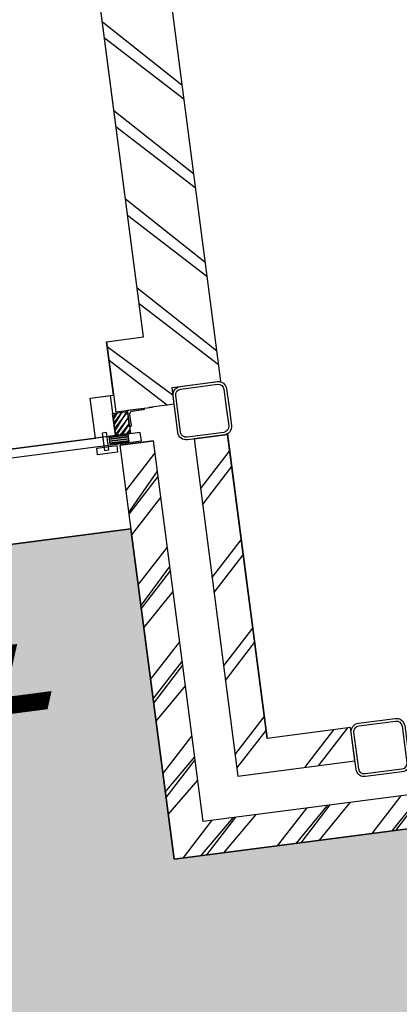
# Model space of a CAD drawing. Extents: x 117893332 to 118394757, y 454959407 to 455669244.
# Tile 42 of 256: x 118269224 to 118270351, y 455174285 to 455177209. Entities that reach past the tile are written whole.
import ezdxf

# ---------------------------------------------------------------- set-up
doc = ezdxf.new("R2010")
doc.units = 0
doc.header["$LTSCALE"] = 200
for name, color, linetype in [('ZU_N_-_TVRH----tekst__25_^200~-_-----', 253, 'CONTINUOUS'), ('ZU_N_A_EV02----_kant verharding ov betontegels-halfsteensverband~k_-----', 253, 'CONTINUOUS'), ('ZU_N_A_HV01----_arcering verharding gv asfalt~v_-----', 253, 'CONTINUOUS'), ('ZU_N_A_HV01----_arcering verharding ov grind~v_-----', 253, 'CONTINUOUS'), ('ZU_N_A_HV02----_arcering verharding ov betontegels-halfsteensverband~v_-----', 253, 'CONTINUOUS'), ('ZU_N_A_HV02----molgoot ov betonstraatsteen~v_-----', 253, 'CONTINUOUS'), ('ZU_N_D_EB00----ONDERDEEL~-_-----', 2, 'CONTINUOUS'), ('ZU_N_D_EB00--F-METSELWERK~-_-----', 7, 'CONTINUOUS')]:
    doc.layers.add(name, color=color, linetype=linetype)
doc.styles.add('TAUW-ISOCP', font='tcb_isocp.shx')

# ---------------------------------------------------------------- blocks, each defined once
blk = doc.blocks.new('A$C06DD79C7')
at = {"layer": 'ZU_N_D_EB00--F-METSELWERK~-_-----'}
h = blk.add_hatch(dxfattribs=at)
h.set_pattern_fill('ANSI31', color=256, scale=50, angle=225, style=0)
h.set_pattern_definition([(90, (-23790.72489607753, -14054.84376213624), (-6.249999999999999, 4.011182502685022e-15), [])])
h.paths.add_polyline_path([(1137.68430124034, -10130.01687430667), (1137.68430124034, -10188.04445100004), (1159.999999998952, -10188.04445100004), (1159.999999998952, -10130.01687430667)])
h = blk.add_hatch(dxfattribs=at)
h.set_pattern_fill('10300013,O', color=256, scale=100000, angle=180)
h.set_pattern_definition([(315, (509.9999999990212, -10594.9999999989), (141.4213562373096, 141.4213562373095), []), (315, (580.7099999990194, -10594.9999999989), (141.4213562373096, 141.4213562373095), [])])
h.paths.add_polyline_path([(-110.00000000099, -11029.9999999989), (-10.00000000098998, -11029.9999999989), (-10.00000000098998, -10259.9999999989), (1129.99999999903, -10259.99999999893), (1129.99999999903, -10159.9999999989), (-110.00000000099, -10159.9999999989)])
h = blk.add_hatch(dxfattribs=at)
h.set_pattern_fill('ANSI31', color=256, scale=100, angle=89.99999999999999, style=0)
h.set_pattern_definition([(315, (-23800.46973383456, -14054.84376213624), (8.838834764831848, 8.838834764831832), [])])
h.paths.add_polyline_path([(1226.066798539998, -10149.9999999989), (1226.066798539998, -10194.99999999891), (1159.999999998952, -10194.99999999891), (1159.999999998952, -10149.9999999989)])
h = blk.add_hatch(dxfattribs=at)
h.set_pattern_fill('T,_O', color=256, scale=60, angle=-1.272221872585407e-14)
h.set_pattern_definition([(44.99999999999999, (2284.999999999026, -10319.99999999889), (-132.5825214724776, 132.5825214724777), [])])
h.paths.add_polyline_path([(3339.999999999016, -10479.99999999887), (3339.999999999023, -10269.9999999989), (1439.99999999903, -10269.9999999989), (1439.99999999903, -10159.9999999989), (1229.99999999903, -10159.9999999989), (1229.99999999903, -10269.9999999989), (1229.99999999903, -10334.99999999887), (1279.999999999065, -10334.99999999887), (1279.999999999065, -10479.99999999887)])
h = blk.add_hatch(dxfattribs=at)
h.set_pattern_fill('T,_O', color=256, scale=60, angle=89.99999999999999)
h.set_pattern_definition([(135, (614.9999999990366, -10554.99999999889), (-132.5825214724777, -132.5825214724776), [])])
h.paths.add_polyline_path([(109.9999999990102, -10729.9999999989), (209.9999999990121, -10729.9999999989), (209.9999999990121, -10479.99999999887), (1119.999999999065, -10479.99999999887), (1119.999999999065, -10379.99999999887), (109.9999999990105, -10379.99999999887)])
for p, q in [((879.9999999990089, -7739.999999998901), (879.9999999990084, -10159.9999999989)), ((1159.999999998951, -9804.999999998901), (1159.999999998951, -10089.9999999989)), ((1159.999999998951, -10089.9999999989), (1279.999999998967, -10089.9999999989)), ((1279.999999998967, -10089.9999999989), (1279.999999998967, -10159.9999999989)), ((-110.00000000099, -11029.9999999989), (-110.00000000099, -10159.9999999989)), ((-110.00000000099, -10159.9999999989), (1129.999999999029, -10159.9999999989)), ((1129.99999999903, -10159.9999999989), (1129.999999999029, -10259.99999999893)), ((1129.99999999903, -10259.99999999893), (1129.99999999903, -10159.9999999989)), ((1229.99999999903, -10159.9999999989), (1229.99999999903, -10269.9999999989)), ((1439.99999999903, -10159.9999999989), (1229.99999999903, -10159.9999999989)), ((1439.99999999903, -10159.9999999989), (1439.99999999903, -10269.9999999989)), ((-10.00000000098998, -10259.9999999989), (1129.99999999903, -10259.99999999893)), ((-10.00000000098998, -11029.9999999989), (-10.00000000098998, -10259.9999999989)), ((-10.00000000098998, -10259.9999999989), (-10.00000000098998, -10259.9999999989)), ((1229.99999999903, -10334.99999999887), (1229.99999999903, -10259.99999999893)), ((1439.99999999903, -10269.9999999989), (3339.999999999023, -10269.9999999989)), ((1229.99999999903, -10334.99999999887), (1279.999999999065, -10334.99999999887)), ((1279.999999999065, -10334.99999999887), (1279.999999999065, -10479.99999999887)), ((1279.999999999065, -10334.99999999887), (1279.999999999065, -10334.99999999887)), ((1119.999999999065, -10379.99999999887), (109.9999999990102, -10379.99999999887)), ((109.9999999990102, -10379.99999999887), (109.9999999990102, -10729.9999999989)), ((1119.999999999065, -10379.99999999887), (109.9999999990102, -10379.99999999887)), ((109.9999999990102, -10379.99999999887), (109.9999999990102, -10729.9999999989)), ((1119.999999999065, -10379.99999999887), (1119.999999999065, -10479.99999999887)), ((1119.999999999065, -10479.99999999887), (1119.999999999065, -10379.99999999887)), ((1122.087121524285, -10479.99999999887), (209.9999999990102, -10479.99999999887)), ((209.9999999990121, -10729.9999999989), (209.9999999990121, -10479.99999999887)), ((209.9999999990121, -10729.9999999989), (209.9999999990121, -10479.99999999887)), ((209.9999999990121, -10479.99999999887), (1119.999999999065, -10479.99999999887)), ((3339.999999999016, -10479.99999999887), (1279.999999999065, -10479.99999999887)), ((109.9999999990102, -10729.9999999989), (209.9999999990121, -10729.9999999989)), ((109.9999999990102, -10729.9999999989), (209.9999999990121, -10729.9999999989))]:
    blk.add_line(p, q, dxfattribs=at)
at = {"layer": 'ZU_N_D_EB00--F-METSELWERK~-_-----', "flags": 128}
blk.add_lwpolyline([(3143.341648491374, -10269.9999999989), (3143.341648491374, -10219.99999999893), (3143.341648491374, -7739.999999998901), (1279.999999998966, -7739.999999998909), (1279.999999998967, -7799.999999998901), (1159.999999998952, -7799.999999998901), (1159.999999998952, -8084.999999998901), (1279.999999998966, -8084.999999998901), (1279.999999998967, -8144.999999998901), (1191.731668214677, -8144.999999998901), (1191.731668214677, -9744.999999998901), (1279.999999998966, -9744.999999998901), (1279.999999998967, -9804.999999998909), (1159.999999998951, -9804.999999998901), (1159.999999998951, -10089.9999999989), (1279.999999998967, -10089.9999999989), (1279.999999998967, -10159.9999999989), (1439.99999999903, -10159.9999999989), (1439.99999999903, -10269.9999999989)], close=True, dxfattribs=at)
at = {"layer": 'ZU_N_D_EB00--F-METSELWERK~-_-----'}
for points in [[(1134.392647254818, -9773.351347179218), (1134.392647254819, -10224.28453750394), (1159.999999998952, -10224.28453750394), (1159.999999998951, -9773.351347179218)], [(1109.999999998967, -10089.9999999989), (1129.999999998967, -10089.9999999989), (1129.999999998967, -10149.9999999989), (1109.999999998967, -10149.9999999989)], [(1120.635919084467, -10125.23720312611), (1172.681863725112, -10125.23720312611), (1172.681863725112, -10112.2324795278), (1120.635919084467, -10112.2324795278)], [(1159.999999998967, -10089.9999999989), (1279.999999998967, -10089.9999999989), (1279.999999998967, -10149.9999999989), (1159.999999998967, -10149.9999999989)], [(1137.68430124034, -10130.01687430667), (1137.68430124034, -10188.04445100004), (1159.999999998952, -10188.04445100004), (1159.999999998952, -10130.01687430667)], [(1226.066798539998, -10149.9999999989), (1226.066798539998, -10194.99999999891), (1159.999999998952, -10194.99999999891), (1159.999999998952, -10149.9999999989)]]:
    blk.add_lwpolyline(points, close=True, dxfattribs=at)
at = {"layer": 'ZU_N_D_EB00--F-METSELWERK~-_-----', "flags": 128}
for points in [[(1229.999999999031, -10244.99999999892), (1228.499999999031, -10244.99999999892, -0.414213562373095), (1224.999999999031, -10241.49999999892), (1224.999999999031, -10206.99999999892, 0.4142135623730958), (1217.999999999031, -10199.99999999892), (1183.499999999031, -10199.99999999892, -0.414213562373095), (1179.999999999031, -10196.49999999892), (1179.999999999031, -10194.99999999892), (1229.999999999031, -10194.99999999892)], [(1199.999999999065, -10494.99999999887), (1144.999999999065, -10494.99999999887, -0.414213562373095), (1119.999999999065, -10469.99999999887), (1119.999999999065, -10359.99999999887, -0.414213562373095), (1144.999999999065, -10334.99999999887), (1254.999999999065, -10334.99999999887, -0.414213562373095), (1279.999999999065, -10359.99999999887), (1279.999999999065, -10469.99999999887, -0.414213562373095), (1254.999999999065, -10494.99999999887)], [(1199.999999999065, -10486.99999999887), (1144.999999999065, -10486.99999999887, -0.414213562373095), (1127.999999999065, -10469.99999999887), (1127.999999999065, -10359.99999999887, -0.414213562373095), (1144.999999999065, -10342.99999999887), (1254.999999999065, -10342.99999999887, -0.414213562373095), (1271.999999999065, -10359.99999999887), (1271.999999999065, -10469.99999999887, -0.414213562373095), (1254.999999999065, -10486.99999999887)], [(139.9999996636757, -10889.9999999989), (84.99999966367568, -10889.9999999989, -0.414213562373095), (59.99999966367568, -10864.9999999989), (59.99999966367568, -10754.9999999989, -0.414213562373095), (84.99999966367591, -10729.9999999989), (194.9999996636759, -10729.9999999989, -0.414213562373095), (219.9999996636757, -10754.9999999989), (219.9999996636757, -10864.9999999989, -0.414213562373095), (194.9999996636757, -10889.9999999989)], [(139.9999996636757, -10881.9999999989), (84.99999966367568, -10881.9999999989, -0.414213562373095), (67.99999966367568, -10864.9999999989), (67.99999966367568, -10754.9999999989, -0.414213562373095), (84.99999966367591, -10737.9999999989), (194.9999996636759, -10737.9999999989, -0.414213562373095), (211.9999996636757, -10754.9999999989), (211.9999996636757, -10864.9999999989, -0.414213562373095), (194.9999996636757, -10881.9999999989)]]:
    blk.add_lwpolyline(points, format="xyb", close=True, dxfattribs=at)

msp = doc.modelspace()

# ---------------------------------------------------------------- hatches: boundary and pattern name
at = {"layer": 'ZU_N_A_HV01----_arcering verharding gv asfalt~v_-----'}
h = msp.add_hatch(dxfattribs=at)
h.set_pattern_fill('ASFALT', color=256, scale=3000)
h.set_pattern_definition([(157.416313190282, (118248804.6750337, 455213277.5848131), (-144.0121693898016, -346.2448484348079), []), (217.416313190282, (118248804.6750337, 455213277.5848131), (227.8507499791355, -297.8406213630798), [])])
h.paths.add_polyline_path([(118253562.4644317, 455173882.7550641, -0.413670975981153), (118245855.7562277, 455163886.7559816), (118232779.448046, 455162183.4266028, -0.2396013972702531), (118226539.3488066, 455164396.4313046), (118222931.5859316, 455163926.7441258), (118222383.7487684, 455168135.4742161), (118218106.8741981, 455167574.5760993), (118214434.7360406, 455164219.5352659), (118215506.4412013, 455155986.2169401), (118286398.3345948, 455165213.991818), (118285827.6629735, 455169598.1464381), (118269443.6465182, 455167465.4905022, -0.4142135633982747), (118257765.8233637, 455176453.3294046), (118256227.8597453, 455188268.6539, -0.4142135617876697), (118265215.698611, 455199946.4769887), (118292266.1138908, 455203467.5444995), (118291600.0729585, 455208584.3784367), (118288512.0832502, 455208182.4244898, -0.4142135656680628), (118286360.315439, 455209838.5329916), (118282082.5253519, 455242702.4295251), (118277103.5895731, 455242054.3371087, -0.4142135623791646), (118269661.0073064, 455247782.5220213), (118267518.7053234, 455264240.6439259), (118262945.7468947, 455263645.3963049), (118267639.6027709, 455227475.8892438), (118267223.0791646, 455227421.9624292), (118267223.0953798, 455227421.8374796), (118252708.3945412, 455225558.9908816), (118252749.7655286, 455225241.1604559), (118251437.4330616, 455225070.8540304), (118250715.0444016, 455230620.5667782), (118243327.2569473, 455287376.853917), (118243629.7457429, 455287416.2279319), (118243124.354806, 455290872.4482069), (118240928.7488096, 455307740.0890951, -0.4142135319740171), (118245603.8051835, 455313814.3496923), (118274546.4505115, 455317581.7228291), (118274030.151141, 455321548.2621741), (118245583.3097502, 455317845.426291, -0.4142135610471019), (118239509.0486006, 455322520.4825709), (118233549.7710685, 455368302.3163094, 0.4142135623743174), (118222813.3463366, 455376565.6076621), (118207809.9167748, 455374612.6583502, 0.4142135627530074), (118199546.6254238, 455363876.233606), (118205505.9032047, 455318094.3984217, -0.4142123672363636), (118200830.8688669, 455312020.1400964), (118163460.5556403, 455307155.6086541), (118165370.8677974, 455292480.2047596), (118168069.5899988, 455292831.4889433), (118168020.6380423, 455293207.5597649, -0.4142128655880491), (118177008.4523232, 455304885.379675), (118193278.4294503, 455307003.2308075, -0.1343417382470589), (118196112.2678289, 455306610.6909133), (118204322.7715568, 455303093.5020068), (118205538.0756343, 455305921.5248985, -0.2648123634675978), (118209818.1357149, 455309156.2414026), (118230144.221444, 455311802.0275834, -0.4142136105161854), (118236218.4835087, 455307126.9714311), (118240860.0830218, 455271468.1296604, -0.4142135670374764), (118236185.026669, 455265393.868468), (118214172.9505057, 455262528.6259582), (118214897.7231318, 455256960.5985169, -0.4142135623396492), (118212810.3363711, 455254248.4745319), (118211683.2549989, 455254101.7658931), (118212034.0112402, 455251407.0995864), (118215577.2140856, 455248630.0588531), (118219142.1158661, 455249094.050086), (118218436.6095952, 455254511.7740204, -0.4142294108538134), (118220523.9794215, 455257224.0278775), (118236969.7760967, 455259364.7257031, -0.4142130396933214), (118243044.0360546, 455254689.6790598), (118246252.6892428, 455230039.716037)])
h.paths.add_polyline_path([(118261528.7105488, 455214269.2460867, -0.4142135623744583), (118263616.0973097, 455216981.3700716), (118275257.8857749, 455218496.745074, -0.414213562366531), (118277970.0097599, 455216409.3583131), (118278976.6705481, 455208675.7399464, -0.4142135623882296), (118276889.283787, 455205963.6159614), (118274097.8328038, 455205600.2615634, -0.4142135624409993), (118272506.4212083, 455206825.0918127), (118272485.2704835, 455206987.5811397), (118269242.6258282, 455206565.4962798), (118269263.7765531, 455206403.0069523, -0.4142135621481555), (118268038.9463059, 455204811.595358), (118265247.4953238, 455204448.240958, -0.4142135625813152), (118262535.371337, 455206535.6277188)], flags=16)
h.paths.add_polyline_path([(118241537.8751546, 455300913.520497), (118240100.0229776, 455300726.2209592), (118239912.72344, 455302164.0731364), (118241350.575617, 455302351.3726742)], flags=16)
h.paths.add_polyline_path([(118240440.7304615, 455309039.881115), (118239002.8782845, 455308852.5815772), (118238815.5787469, 455310290.4337544), (118240253.430924, 455310477.7332923)], flags=16)
h.paths.add_polyline_path([(118229627.9109464, 455315768.5622057), (118215546.7017315, 455313935.6554853, -0.4142135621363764), (118209472.4405793, 455318610.7117853), (118204138.0194814, 455359592.1202821, -0.4142394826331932), (118213125.739277, 455371270.8578054), (118217290.6037433, 455371812.9851407, -0.4142135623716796), (118228968.4268994, 455362825.1463385), (118234302.9672465, 455321842.823391, -0.4142135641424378)], flags=16)
h.paths.add_polyline_path([(118229573.6982125, 455316185.0486755), (118215492.4889975, 455314352.1419551, -0.4142135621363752), (118209888.927049, 455318664.9245196), (118204554.5035642, 455359646.3513534, -0.4142400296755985), (118213179.9520113, 455370854.3713357), (118217344.8164798, 455371396.4986713, -0.4142135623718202), (118228551.94043, 455362770.933602), (118233886.4807771, 455321788.6106545, -0.4142135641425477)], flags=0)
h.paths.add_polyline_path([(118232786.1213894, 455366810.1098367), (118231546.5936505, 455366648.6447184), (118231359.294113, 455368086.4968955), (118232598.8218518, 455368247.9620139)], flags=0)
at = {"layer": 'ZU_N_A_HV01----_arcering verharding ov grind~v_-----'}
h = msp.add_hatch(dxfattribs=at)
h.set_pattern_fill('10305012', color=256, scale=100000, angle=-1.272221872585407e-14)
h.set_pattern_definition([(80.158374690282, (118248197.504333, 455215256.2450483), (-519.4484706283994, 204.5673291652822), [136.3599999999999, -545.9699999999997]), (114.674251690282, (118248104.1793311, 455214718.3087171), (-519.452249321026, 204.5570103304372), [136.36, -828.5899999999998]), (158.505112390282, (118248047.2492719, 455214842.216862), (-116.6336148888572, -672.269483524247), [111.56, -446.7]), (216.327513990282, (118248580.3641231, 455215350.5527365), (519.4528186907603, -204.5644303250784), [111.56, -677.95]), (260.158374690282, (118247853.5731472, 455214817.0066498), (519.4484706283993, -204.5673291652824), [136.36, -545.9699999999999]), (294.6742516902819, (118247830.2700628, 455214682.6548088), (519.4522493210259, -204.5570103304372), [136.36, -828.5899999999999]), (338.505112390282, (118247887.109584, 455214558.7449633), (116.6336148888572, 672.269483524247), [111.56, -446.7]), (36.32751399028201, (118247471.5445072, 455214722.4340285), (-519.4528186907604, 204.5644303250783), [111.56, -677.9499999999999]), (80.158374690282, (118247662.4380535, 455213855.5421481), (-636.0742566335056, -467.7116370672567), [121.7, -560.6099999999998]), (138.268162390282, (118249241.5929214, 455213361.7755755), (-519.4455923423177, 204.5596851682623), [122.34, -1809.56]), (182.0032946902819, (118247591.9378671, 455214056.8965694), (-1155.527501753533, -263.1445632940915), [148.58, -1527.41]), (216.327513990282, (118247560.7880993, 455214724.0065625), (-116.6272087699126, -672.2821011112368), [147.88, -641.66]), (260.158374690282, (118247324.3162447, 455213964.1062804), (636.0742566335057, 467.7116370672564), [122.42, -559.8799999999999]), (138.268162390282, (118248952.8003716, 455213148.5450379), (-519.4455923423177, 204.5596851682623), [122.05, -1809.86]), (182.0032946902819, (118247542.5907006, 455213767.4152691), (519.4481581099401, -204.5566902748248), [148.23, -1527.77]), (36.32751399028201, (118247542.5907006, 455213767.4152691), (116.6272087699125, 672.2821011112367), [148.77, -640.7699999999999]), (124.0852980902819, (118248741.4166619, 455212685.6880116), (402.8239520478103, -876.8330482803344), [91.37999999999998, -2273.059999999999]), (182.0032946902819, (118247248.6700048, 455214047.3383011), (519.4481581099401, -204.5566902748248), [91.58999999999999, -1584.39]), (229.178732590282, (118245884.987629, 455213108.7148913), (-752.6957943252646, -1139.991792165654), [122.33, -2002.14]), (260.158333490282, (118248518.8884684, 455212665.5964541), (519.4483235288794, -204.567702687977), [98.46999999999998, -583.8399999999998]), (124.0852980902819, (118248553.3200312, 455212492.8053166), (402.8239520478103, -876.8330482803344), [91.47999999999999, -2272.949999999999]), (182.0032946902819, (118247212.0152939, 455213782.2897098), (519.4481581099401, -204.5566902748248), [100.47, -1575.52]), (229.178732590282, (118246008.496436, 455212926.3011627), (-752.6957943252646, -1139.991792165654), [104.97, -2019.5]), (80.15833349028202, (118247280.6364327, 455213861.7216769), (-519.4483235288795, 204.5677026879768), [111.56, -570.7499999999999]), (147.657872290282, (118248216.1412204, 455214102.4384344), (-519.4458520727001, 204.5641717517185), [108.56, -3442.359999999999]), (192.8293316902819, (118248124.4287349, 455214160.506144), (-636.0740668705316, -467.7148960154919), [95.27999999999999, -1089.83]), (248.355151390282, (118246642.7619532, 455212531.659454), (-116.6333622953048, -672.2727902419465), [87.77999999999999, -2585.23]), (294.6742516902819, (118247999.1521842, 455214057.7662294), (116.6337732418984, 672.2708976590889), [111.58, -853.36]), (147.657872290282, (118248143.4663582, 455213894.47801), (-519.4458520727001, 204.5641717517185), [115.69, -3435.23]), (192.8293316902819, (118248228.0665938, 455213913.7492485), (-636.0740668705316, -467.7148960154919), [86.77, -1098.34]), (248.355151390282, (118246873.9568269, 455212393.3647003), (-116.6333622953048, -672.2727902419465), [93.94000000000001, -2579.08]), (114.674251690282, (118248262.7262007, 455214001.0634705), (-116.6337732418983, -672.270897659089), [111.56, -853.3799999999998])])
h.paths.add_polyline_path([(118256436.6589185, 455191627.5644963, 0.08572107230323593), (118256297.2740704, 455188277.6893476), (118257964.3156205, 455175470.7303973, 0.07471116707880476), (118258687.5780935, 455172942.0370893), (118267246.7922041, 455174056.1630796), (118267076.4407253, 455175364.879323), (118260343.5323239, 455174488.4778047), (118258255.0512732, 455190533.1232325), (118271850.7965865, 455192302.8386553), (118271680.4137072, 455193611.7961308)])
at = {"layer": 'ZU_N_A_HV02----_arcering verharding ov betontegels-halfsteensverband~v_-----'}
h = msp.add_hatch(dxfattribs=at)
h.set_pattern_fill('TEGELS', color=256, scale=1200)
h.set_pattern_definition([(97.41631319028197, (118248804.6750337, 455213277.5848131), (-297.4903354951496, -38.7233816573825), []), (187.416313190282, (118248804.6750337, 455213277.5848131), (38.72338165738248, -297.4903354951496), [300, -300]), (187.416313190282, (118248785.3133429, 455213426.3299809), (38.72338165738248, -297.4903354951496), [-300, 300])])
h.paths.add_polyline_path([(118283896.8520627, 455194970.0311947), (118284023.3484428, 455193998.2294325), (118284152.4263816, 455193006.594981), (118284169.3384059, 455192876.6692509), (118284222.1284686, 455192471.1123771), (118284337.0078342, 455191588.5577151), (118284353.9198585, 455191458.6319851), (118284392.5113479, 455191162.1549008), (118284507.3907135, 455190279.600239), (118284524.3027377, 455190149.674509), (118284562.8942272, 455189853.1974246), (118284677.7735928, 455188970.6427624), (118284694.6856171, 455188840.7170326), (118284733.2771065, 455188544.2399485), (118284848.1564721, 455187661.6852861), (118284865.0684964, 455187531.7595564), (118286053.744421, 455178399.819508), (118284645.6234997, 455178216.5288349), (118284636.2681181, 455178288.4010602), (118283753.7134561, 455178173.5216947), (118283763.0688377, 455178101.6494693), (118283336.6660235, 455178046.1459556), (118283327.3106419, 455178118.0181804), (118282444.7559797, 455178003.1388149), (118282454.1113613, 455177931.2665896), (118282324.1856313, 455177914.3545659), (118282027.7085473, 455177875.7630763), (118282018.3531657, 455177947.6353012), (118281135.7985036, 455177832.7559354), (118281002.3203587, 455177843.1351318), (118279724.1251701, 455177676.7564828), (118279737.032964, 455177577.5930375), (118279756.8656529, 455177580.1745964), (118279760.0980863, 455177555.38445), (118279703.100378, 455177547.9652364), (118279621.2637776, 455177537.3128236), (118279518.8733846, 455177549.1958911), (118278051.2543962, 455177358.1605415), (118278221.6372755, 455176049.2030652), (118276785.7505895, 455175862.2982098), (118276801.2399421, 455175743.3020757), (118276759.5912952, 455175737.8808022), (118276763.1437075, 455175710.5895824), (118275553.3496765, 455175553.1144969), (118275562.7050581, 455175481.2422716), (118275136.3022438, 455175425.738758), (118275126.9468622, 455175497.6109834), (118273917.1528312, 455175340.1358979), (118273926.5082129, 455175268.2636725), (118273123.5431344, 455175163.7442328), (118272993.6174045, 455175146.8322085), (118272736.5468709, 455175113.3701459), (118272726.4254297, 455175174.3527951, 0.393836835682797), (118272718.047672, 455175180.3454584), (118272650.6270896, 455175175.2762239), (118272645.503342, 455175214.6391439), (118271916.0774792, 455175119.6920722), (118271921.2012267, 455175080.3291526), (118271853.9221742, 455175067.8199375, 0.3826987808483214), (118271848.2149258, 455175059.5056624), (118271853.9922087, 455174998.4907797), (118271724.0664788, 455174981.5787559), (118271427.5893947, 455174942.9872666), (118271417.4679535, 455175003.9699159, 0.393836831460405), (118271409.0901958, 455175009.9625791), (118271341.6696135, 455175004.8933446), (118271336.5458659, 455175044.2562646), (118270607.1200031, 455174949.3091929), (118270612.2437505, 455174909.9462734), (118270544.9646969, 455174897.437058, 0.3826986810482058), (118270539.2574495, 455174889.1227849), (118270545.0347325, 455174828.1079004), (118270415.1090026, 455174811.1958767), (118269682.3127598, 455174715.8100941), (118269554.5256003, 455175697.5282013), (118267174.3133911, 455175387.7034613), (118268171.9387254, 455167723.4994923), (118271196.4238029, 455168117.1872061), (118270481.4791548, 455173609.7117258), (118287597.379316, 455175837.6346365), (118285086.8134053, 455195124.9247216)])
at = {"layer": 'ZU_N_A_HV02----molgoot ov betonstraatsteen~v_-----'}
h = msp.add_hatch(dxfattribs=at)
h.set_pattern_fill('BRICK', color=256, scale=33.07086, angle=-1.272221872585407e-14)
h.set_pattern_definition([(97.41631319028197, (118248804.6750337, 455213277.5848131), (-208.2431961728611, -27.10636212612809), []), (187.416313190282, (118248804.6750337, 455213277.5848131), (54.21272425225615, -416.4863923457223), [209.999961, -209.999961]), (187.416313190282, (118248777.5686716, 455213485.8280093), (54.21272425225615, -416.4863923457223), [-209.999961, 209.999961])])
h.paths.add_polyline_path([(118236130.8139392, 455265810.3549383), (118213702.2513011, 455262890.899698), (118213756.4640354, 455262474.4132282), (118214481.2366621, 455256906.3857827, -0.4142135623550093), (118212756.1236366, 455254664.9610016), (118211212.5557949, 455254464.0396285), (118211639.701332, 455251182.5165892), (118215456.7662472, 455248190.8321688), (118219612.8361661, 455248731.8037606), (118218853.0924128, 455254566.0083225, -0.4142295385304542), (118220578.1913303, 455256807.5413003), (118237024.0330728, 455258948.2449923, -0.4142135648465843), (118242627.5950311, 455254635.4624813), (118245836.2027732, 455229985.5033018), (118253115.1089609, 455174065.6917914, -0.4217249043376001), (118245799.5223966, 455164302.9789468), (118232725.1971481, 455162599.9081029, -0.2477245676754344), (118226700.8242866, 455164840.9923619), (118223293.5470863, 455164399.8447171), (118222745.9989425, 455168606.3544288), (118217921.2696704, 455167973.9016491), (118213990.0282083, 455164382.1316596), (118215144.1674659, 455155515.5177361), (118286452.5473291, 455164797.5053483), (118286398.3345948, 455165213.991818), (118215506.4412013, 455155986.2169401), (118214434.7360406, 455164219.5352659), (118218106.8741981, 455167574.5760993), (118222383.7487684, 455168135.4742161), (118222931.5859316, 455163926.7441258), (118226539.3488066, 455164396.4313046, 0.2396013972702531), (118232779.448046, 455162183.4266028), (118245855.7562277, 455163886.7559816, 0.4136709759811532), (118253562.4644317, 455173882.7550641), (118246252.6892428, 455230039.716037), (118243044.0360546, 455254689.6790598, 0.4142130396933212), (118236969.7760967, 455259364.7257031), (118220523.9794215, 455257224.0278775, 0.414229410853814), (118218436.6095952, 455254511.7740204), (118219142.1158661, 455249094.050086), (118215577.2140856, 455248630.0588531), (118212034.0112402, 455251407.0995864), (118211683.2549989, 455254101.7658931), (118212810.3363711, 455254248.4745319, 0.4142135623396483), (118214897.7231318, 455256960.5985169), (118214172.9505057, 455262528.6259582), (118236185.026669, 455265393.868468, 0.4142135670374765), (118240860.0830218, 455271468.1296604), (118236218.4835087, 455307126.9714311, 0.4142136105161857), (118230144.221444, 455311802.0275834), (118209818.1357149, 455309156.2414026, 0.2648123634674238), (118205538.0756343, 455305921.5248985), (118204322.7715568, 455303093.5020068), (118196112.2678289, 455306610.6909133, 0.1343417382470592), (118193278.4294503, 455307003.2308075), (118177008.4523232, 455304885.379675, 0.4142128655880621), (118168020.6380423, 455293207.5597649), (118168069.5899988, 455292831.4889433), (118168486.0764684, 455292885.7016779), (118168437.1245119, 455293261.7724997, -0.4142128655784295), (118177062.6660484, 455304468.8933343), (118193332.6431336, 455306586.7444612, -0.1343417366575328), (118195946.8851516, 455306224.6227999), (118199133.4112065, 455304859.5891468), (118204543.5389405, 455302542.0162089), (118205924.3779531, 455305755.5830221, -0.2648230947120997), (118209872.8562951, 455308739.8174797), (118222172.9640686, 455310340.868138), (118230198.421261, 455311385.5394321, -0.4142143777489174), (118235801.9970393, 455307072.7586945), (118240443.5965525, 455271413.9169239, -0.4142135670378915)])
h = msp.add_hatch(dxfattribs=at)
h.set_pattern_fill('BRICK', color=256, scale=33.07086)
h.set_pattern_definition([(97.41631319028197, (118248804.6750337, 455213277.5848131), (-208.2431961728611, -27.10636212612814), []), (187.416313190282, (118248804.6750337, 455213277.5848131), (54.21272425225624, -416.4863923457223), [209.999961, -209.999961]), (187.416313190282, (118248777.5686716, 455213485.8280093), (54.21272425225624, -416.4863923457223), [-209.999961, 209.999961])])
h.paths.add_polyline_path([(118274235.6642532, 455201120.5775577), (118274276.9691945, 455200803.2545261), (118273979.4788588, 455200764.5311442), (118273938.1739175, 455201081.854176), (118265215.698611, 455199946.4769887, 0.002879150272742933), (118265096.7916708, 455199930.302415), (118265138.007419, 455199613.6646045), (118264840.5170834, 455199574.9412227), (118264800.3051654, 455199883.8671613, 0.4024533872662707), (118256227.8597453, 455188268.6539), (118257765.8233637, 455176453.3294047, 0.414213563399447), (118269443.6465182, 455167465.4905022), (118279042.6679922, 455168714.964963), (118279002.1352845, 455169026.3553495), (118279299.6256202, 455169065.0787311), (118279340.1583277, 455168753.6883451), (118285827.6629735, 455169598.1464382), (118285773.4502392, 455170014.6329079), (118285674.2867969, 455170001.7251143), (118285674.4025296, 455170000.8360046), (118282798.6626198, 455169626.5099819), (118279922.92271, 455169252.1839592), (118277047.1828002, 455168877.8579365), (118274171.4428905, 455168503.5319141), (118271295.7029807, 455168129.2058911), (118271196.5335149, 455168116.3443498), (118271196.5395354, 455168116.2980973), (118270085.6554721, 455167971.6978112), (118269389.4337666, 455167881.976994, -0.03330477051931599), (118268061.3467104, 455167798.3911037), (118267961.3467077, 455167798.3911037), (118267961.3467077, 455167799.2642246, -0.3728751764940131), (118258182.3098599, 455176507.5421212), (118256644.3462178, 455188322.8666134, -0.414213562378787), (118265269.9113453, 455199529.990519), (118292320.3266251, 455203051.0580299), (118292266.1138908, 455203467.5444996), (118288222.5645223, 455202941.2083911), (118288263.8694637, 455202623.8853595), (118287966.3791281, 455202585.1619776), (118287925.0741867, 455202902.4850094)])
at = {"layer": 'ZU_N_D_EB00--F-METSELWERK~-_-----'}
h = msp.add_hatch(dxfattribs=at)
h.set_pattern_fill('T,_O', color=256, scale=60, angle=97.41631319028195)
h.set_pattern_definition([(142.4163131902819, (118269531.8326085, 455177111.4270762), (-114.3599173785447, -148.586874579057), [])])
h.paths.add_polyline_path([(118269554.3168953, 455178178.2538928), (118269346.0736604, 455178151.1475257), (118269591.3217442, 455176267.0420675), (118269482.2419546, 455176252.8434943), (118269509.3483217, 455176044.6002594), (118269618.4281114, 455176058.7988327), (118269682.8843508, 455176067.1888987), (118269676.4304538, 455176116.7706213), (118269820.2174493, 455176135.4869224)])
h = msp.add_hatch(dxfattribs=at)
h.set_pattern_fill('ANSI31', color=256, scale=100, angle=187.4163131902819, style=0)
h.set_pattern_definition([(52.41631319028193, (118276602.4910219, 455151726.2625353), (-9.90579163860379, 7.623994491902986), [])])
h.paths.add_polyline_path([(118269499.9396667, 455176039.409182), (118269544.5632171, 455176045.2176892), (118269553.0909833, 455175979.7035756), (118269508.4674329, 455175973.8950684)])
h = msp.add_hatch(dxfattribs=at)
h.set_pattern_fill('ANSI31', color=256, scale=50, angle=322.416313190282, style=0)
h.set_pattern_definition([(187.416313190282, (118276601.2331784, 455151735.9258522), (0.8067371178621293, -6.197715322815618), [])])
h.paths.add_polyline_path([(118269491.5319414, 455175949.186672), (118269549.0740856, 455175956.676752), (118269546.1936212, 455175978.8057677), (118269488.651477, 455175971.3156877)])
h = msp.add_hatch(dxfattribs=at)
h.set_pattern_fill('10300013,O', color=256, scale=100000, angle=277.416313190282)
h.set_pattern_definition([(52.41631319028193, (118270033.6454242, 455175386.7723576), (-158.4926662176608, 121.9839118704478), []), (52.41631319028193, (118270024.5183231, 455175456.8908297), (-158.4926662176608, 121.9839118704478), [])])
h.paths.add_polyline_path([(118270545.0347327, 455174828.107901), (118270532.1269388, 455174927.2713462), (118269768.5684111, 455174827.8813333), (118269621.4195608, 455175958.3446081), (118269522.2561156, 455175945.4368142), (118269682.3127598, 455174715.8100942)])
h = msp.add_hatch(dxfattribs=at)
h.set_pattern_fill('T,_O', color=256, scale=60, angle=187.4163131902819)
h.set_pattern_definition([(232.4163131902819, (118269980.4268625, 455175485.7308575), (148.586874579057, -114.3599173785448), [])])
h.paths.add_polyline_path([(118270219.1472507, 455175007.5440987), (118270206.2394568, 455175106.7075438), (118269958.3308439, 455175074.4380592), (118269840.8699195, 455175976.8254102), (118269741.7064744, 455175963.9176162), (118269872.0751926, 455174962.3668201)])

# ---------------------------------------------------------------- linework, layer by layer
at = {"layer": 'ZU_N_A_EV02----_kant verharding ov betontegels-halfsteensverband~k_-----'}
for p, q in [((118269554.5256003, 455175697.5282013), (118267174.3133912, 455175387.7034613)), ((118269682.3127598, 455174715.8100941), (118269554.5256003, 455175697.5282013)), ((118270415.1090026, 455174811.1958767), (118269682.3127598, 455174715.8100941))]:
    msp.add_line(p, q, dxfattribs=at)
at = {"layer": 'ZU_N_D_EB00----ONDERDEEL~-_-----'}
msp.add_lwpolyline([(118274993.8408169, 455192711.9588412), (118258255.0512732, 455190533.1232325), (118260343.5323239, 455174488.4778048), (118267076.4407254, 455175364.879323), (118267155.7522451, 455175375.2030542), (118267154.4614657, 455175385.1193987), (118269554.5256003, 455175697.5282013), (118269682.3127598, 455174715.8100941), (118270415.1090026, 455174811.1958767)], dxfattribs=at)
at = {"layer": 'ZU_N_D_EB00--F-METSELWERK~-_-----'}
for p, q in [((118269554.3168953, 455178178.2538928), (118269820.2174493, 455176135.4869224)), ((118269591.3217442, 455176267.0420675), (118269346.0736604, 455178151.1475257)), ((118269482.2419546, 455176252.8434943), (118269591.3217442, 455176267.0420675)), ((118269482.2419546, 455176252.8434943), (118269509.3483217, 455176044.6002594)), ((118269676.4304538, 455176116.7706213), (118269820.2174493, 455176135.4869224)), ((118269682.8843508, 455176067.1888987), (118269676.4304538, 455176116.7706213)), ((118269676.4304538, 455176116.7706213), (118269676.4304538, 455176116.7706213)), ((118269433.4800132, 455176085.1465263), (118269502.8944248, 455176094.181982)), ((118269448.9693659, 455175966.1503921), (118269433.4800132, 455176085.1465263)), ((118269509.3483217, 455176044.6002594), (118269618.4281114, 455176058.7988327)), ((118269682.8843508, 455176067.1888987), (118269608.5117669, 455176057.5080533)), ((118269166.3535471, 455175929.3631795), (118269448.9693659, 455175966.1503921)), ((118269522.2561156, 455175945.4368142), (118269621.4195608, 455175958.3446081)), ((118269621.4195608, 455175958.3446081), (118269522.2561156, 455175945.4368142)), ((118269768.5684111, 455174827.8813333), (118269621.4195608, 455175958.3446081)), ((118269741.7064744, 455175963.9176162), (118269840.8699195, 455175976.8254102)), ((118269840.8699195, 455175976.8254102), (118269741.7064744, 455175963.9176162)), ((118269741.7064744, 455175963.9176162), (118269872.0751926, 455174962.3668201)), ((118269741.7064744, 455175963.9176162), (118269872.0751926, 455174962.3668201)), ((118269840.6005182, 455175978.8950718), (118269958.3308439, 455175074.4380592)), ((118269958.3308439, 455175074.4380592), (118269840.8699195, 455175976.8254102)), ((118269682.3127598, 455174715.8100942), (118269522.2561156, 455175945.4368142)), ((118267154.7702273, 455175385.1595892), (118269554.5256003, 455175697.5282013)), ((118270206.2394568, 455175106.7075438), (118269958.3308439, 455175074.4380592)), ((118270206.2394568, 455175106.7075438), (118269958.3308439, 455175074.4380592)), ((118270219.1472507, 455175007.5440987), (118270206.2394568, 455175106.7075438)), ((118270219.1472507, 455175007.5440987), (118270206.2394568, 455175106.7075438)), ((118269872.0751926, 455174962.3668201), (118270219.1472507, 455175007.5440987)), ((118269872.0751926, 455174962.3668201), (118270219.1472507, 455175007.5440987)), ((118270532.1269388, 455174927.2713462), (118269768.5684111, 455174827.8813333)), ((118270545.0347327, 455174828.107901), (118269682.3127598, 455174715.8100942)), ((118269768.5684111, 455174827.8813333), (118269768.5684111, 455174827.8813333))]:
    msp.add_line(p, q, dxfattribs=at)
for points in [[(118269448.9693659, 455175966.1503921), (118269433.4800132, 455176085.1465263), (118269492.9780803, 455176092.8912026), (118269508.4674329, 455175973.8950684)], [(118269499.9396667, 455176039.409182), (118269544.5632171, 455176045.2176892), (118269553.0909833, 455175979.7035756), (118269508.4674329, 455175973.8950684)], [(118269138.2749969, 455175899.8849034), (118269585.4358839, 455175958.0904302), (118269582.1305396, 455175983.4835634), (118269134.9696526, 455175925.2780366)], [(118269488.9928249, 455175931.6639588), (118269482.2748416, 455175983.2745106), (118269469.3789097, 455175981.5958877), (118269476.0968929, 455175929.9853359)], [(118269491.5319414, 455175949.186672), (118269549.0740856, 455175956.676752), (118269546.1936212, 455175978.8057677), (118269488.651477, 455175971.3156877)], [(118269455.4232628, 455175916.5686695), (118269452.841704, 455175936.4013585), (118269512.3397711, 455175944.1460349), (118269514.9213299, 455175924.3133458)]]:
    msp.add_lwpolyline(points, close=True, dxfattribs=at)

# ---------------------------------------------------------------- block references
at = {"layer": 'ZU_N_D_EB00--F-METSELWERK~-_-----', "rotation": 97.41631319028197}
msp.add_blockref('A$C06DD79C7', (118259593.1081578, 455173513.458025), dxfattribs=at)

# ---------------------------------------------------------------- texts
at = {"layer": 'ZU_N_-_TVRH----tekst__25_^200~-_-----', "style": 'TAUW-ISOCP', "oblique": 20.00023775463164}
msp.add_text('+0.300', height=500, rotation=187.4163115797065, dxfattribs=at).set_placement((118269401.2343293, 455175443.4976068))

doc.saveas('drawing.dxf')
